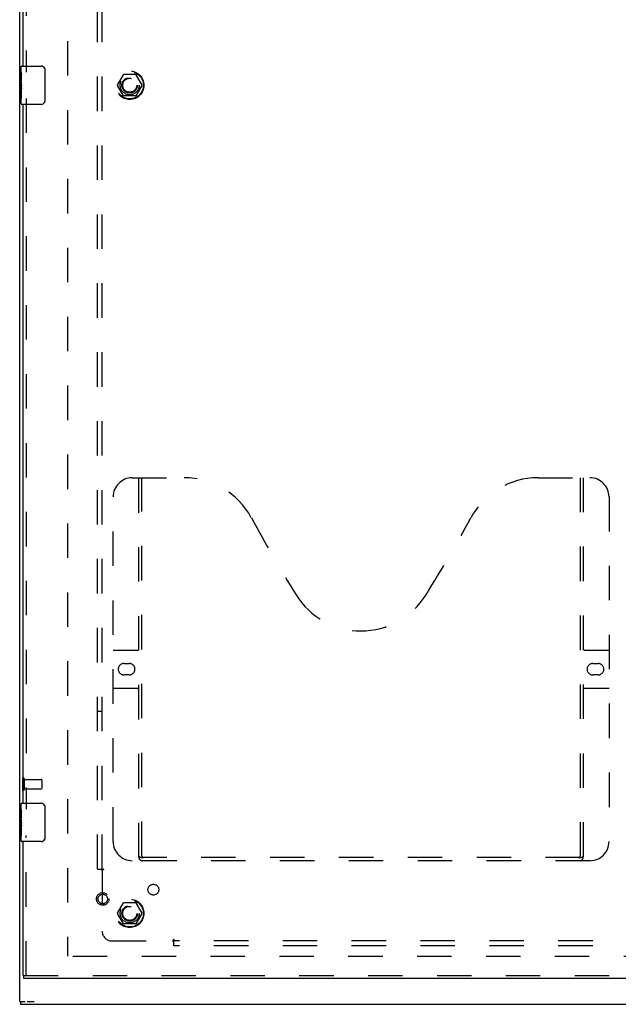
# Model space of a CAD drawing. Header units: inches. Extents: x 0 to 164, y 0 to 106.
# Tile 3 of 15: x 38 to 53, y 29 to 55. Entities that reach past the tile are written whole.
import ezdxf

# ---------------------------------------------------------------- set-up
doc = ezdxf.new("R2010")
doc.units = ezdxf.units.IN
doc.header["$LTSCALE"] = 8.997745
doc.header["$MEASUREMENT"] = 0
doc.linetypes.add('HIDDEN', pattern=[0.2, 0.1, -0.1])
doc.layers.get('0').update_dxf_attribs({"linetype": 'CONTINUOUS'})
for name, color, linetype in [('DEFAULT_2', 8, 'HIDDEN'), ('DOOR_ASSEMBLY', 7, 'CONTINUOUS'), ('SUBPANEL', 7, 'CONTINUOUS')]:
    doc.layers.add(name, color=color, linetype=linetype)

msp = doc.modelspace()

# ---------------------------------------------------------------- linework, layer by layer
at = {"color": 3, "linetype": 'Continuous'}
for p, q in [((37.732, 29.574), (37.732, 77.422)), ((37.757, 29.498), (75.082, 29.498))]:
    msp.add_line(p, q, dxfattribs=at)
at = {"color": 7, "linetype": 'Continuous'}
for p, q in [((37.732, 29.573), (37.877, 29.573)), ((37.757, 29.573), (37.757, 29.498)), ((37.929, 29.573), (38.111, 29.573))]:
    msp.add_line(p, q, dxfattribs=at)
at = {"layer": 'DEFAULT_2', "color": 8, "linetype": 'HIDDEN'}
for p, q in [((38.982, 76.245), (38.982, 30.751)), ((40.289, 53.503), (40.444, 53.77)), ((40.761, 53.775), (40.452, 53.775)), ((40.77, 53.77), (40.924, 53.503)), ((40.444, 53.225), (40.289, 53.493)), ((40.924, 53.493), (40.77, 53.225)), ((40.761, 53.22), (40.452, 53.22)), ((37.807, 35.39), (37.807, 35.106)), ((37.85, 35.39), (37.85, 35.106)), ((37.85, 35.372), (38.297, 35.372)), ((38.307, 35.362), (38.307, 35.134)), ((37.85, 35.124), (38.297, 35.124)), ((40.289, 31.878), (40.444, 32.145)), ((40.761, 32.15), (40.452, 32.15)), ((40.77, 32.145), (40.924, 31.878)), ((40.444, 31.6), (40.289, 31.868)), ((40.924, 31.868), (40.77, 31.6)), ((40.761, 31.595), (40.452, 31.595)), ((72.412, 30.748), (38.927, 30.748))]:
    msp.add_line(p, q, dxfattribs=at)
for centre, radius in [((40.607, 53.498), 0.372), ((40.607, 53.498), 0.356), ((40.607, 53.498), 0.204), ((40.607, 53.498), 0.183), ((40.607, 31.873), 0.372), ((40.607, 31.873), 0.356), ((40.607, 31.873), 0.204), ((40.607, 31.873), 0.183)]:
    msp.add_circle(centre, radius, dxfattribs=at)
for centre, radius, start, end in [((40.452, 53.765), 0.01, 90.0113, 149.988), ((40.761, 53.765), 0.01, 30.0108, 89.9876), ((40.298, 53.498), 0.01, 150.0117, 209.9873), ((40.916, 53.498), 0.01, 330.0117, 29.9873), ((40.452, 53.23), 0.01, 210.0108, 269.9876), ((40.761, 53.23), 0.01, 270.0113, 329.988), ((37.828, 35.39), 0.0215, 0, 180), ((38.297, 35.362), 0.01, 0, 90), ((37.828, 35.106), 0.0215, 180, 360), ((38.297, 35.134), 0.01, 270, 360), ((40.452, 32.14), 0.01, 90.0113, 149.988), ((40.761, 32.14), 0.01, 30.0108, 89.9876), ((40.298, 31.873), 0.01, 150.0117, 209.9873), ((40.916, 31.873), 0.01, 330.0117, 29.9873), ((40.452, 31.605), 0.01, 210.0108, 269.9876), ((40.761, 31.605), 0.01, 270.0113, 329.988)]:
    msp.add_arc(centre, radius, start, end, dxfattribs=at)
at = {"layer": 'DOOR_ASSEMBLY', "color": 8, "linetype": 'HIDDEN'}
for p, q in [((37.902, 72.403), (37.902, 53.843)), ((37.902, 53.153), (37.902, 34.593)), ((40.672, 43.248), (42.027, 43.248)), ((40.847, 33.338), (40.847, 43.248)), ((40.927, 33.368), (40.927, 43.248)), ((51.277, 43.248), (52.632, 43.248)), ((52.377, 43.248), (52.377, 33.368)), ((52.457, 43.248), (52.457, 33.338)), ((40.172, 33.748), (40.172, 42.748)), ((53.132, 42.748), (53.132, 33.748)), ((40.172, 38.748), (40.807, 38.748)), ((52.497, 38.748), (53.132, 38.748)), ((40.458, 38.398), (40.595, 38.398)), ((52.708, 38.398), (52.845, 38.398)), ((40.595, 38.098), (40.458, 38.098)), ((52.845, 38.098), (52.708, 38.098)), ((40.807, 37.748), (40.172, 37.748)), ((53.132, 37.748), (52.497, 37.748)), ((37.902, 30.248), (37.902, 33.903)), ((52.632, 33.248), (40.672, 33.248)), ((52.373, 33.328), (40.93, 33.328)), ((37.84, 30.248), (72.889, 30.248))]:
    msp.add_line(p, q, dxfattribs=at)
at = {"layer": 'DOOR_ASSEMBLY', "color": 3, "linetype": 'Continuous'}
for p, q in [((37.827, 53.998), (37.827, 72.248)), ((37.827, 34.748), (37.827, 52.998)), ((37.827, 30.248), (37.827, 33.748)), ((72.889, 30.173), (37.84, 30.173))]:
    msp.add_line(p, q, dxfattribs=at)
at = {"layer": 'DOOR_ASSEMBLY', "color": 7, "linetype": 'Continuous'}
for p, q in [((37.782, 53.998), (38.292, 53.998)), ((37.767, 53.839), (37.767, 53.983)), ((37.767, 53.583), (37.767, 53.836)), ((37.776, 53.781), (37.767, 53.781)), ((37.777, 53.613), (37.777, 53.77)), ((38.392, 53.898), (38.392, 53.098)), ((37.767, 53.613), (37.777, 53.613)), ((37.767, 53.013), (37.767, 53.581)), ((37.769, 53.55), (37.767, 53.55)), ((37.777, 53.429), (37.777, 53.482)), ((37.767, 53.418), (37.776, 53.418)), ((37.767, 53.382), (37.777, 53.382)), ((37.767, 53.32), (37.777, 53.32)), ((37.777, 53.152), (37.777, 53.382)), ((37.767, 53.152), (37.777, 53.152)), ((38.292, 52.998), (37.782, 52.998)), ((37.767, 34.589), (37.767, 34.733)), ((37.782, 34.748), (38.292, 34.748)), ((37.767, 34.333), (37.767, 34.586)), ((37.776, 34.531), (37.767, 34.531)), ((37.777, 34.363), (37.777, 34.52)), ((38.392, 34.648), (38.392, 33.848)), ((37.767, 34.363), (37.777, 34.363)), ((37.767, 33.763), (37.767, 34.331)), ((37.769, 34.3), (37.767, 34.3)), ((37.777, 34.179), (37.777, 34.232)), ((37.767, 34.168), (37.776, 34.168)), ((37.767, 34.132), (37.777, 34.132)), ((37.767, 34.07), (37.777, 34.07)), ((37.777, 33.902), (37.777, 34.132)), ((37.767, 33.902), (37.777, 33.902)), ((38.292, 33.748), (37.782, 33.748)), ((37.827, 30.248), (37.84, 30.248)), ((37.84, 30.173), (37.84, 30.248))]:
    msp.add_line(p, q, dxfattribs=at)
for points in [[(37.767, 53.839), (37.767, 53.836), (37.767, 53.831), (37.768, 53.826), (37.769, 53.82), (37.771, 53.813), (37.772, 53.805), (37.773, 53.797), (37.775, 53.788)], [(37.775, 53.788), (37.776, 53.779), (37.777, 53.77)], [(38.385, 53.934), (38.387, 53.928), (38.389, 53.923), (38.39, 53.917), (38.391, 53.91), (38.391, 53.904), (38.392, 53.898)], [(37.767, 53.583), (37.767, 53.576), (37.767, 53.568), (37.768, 53.56), (37.769, 53.551)], [(37.769, 53.551), (37.773, 53.524), (37.774, 53.515), (37.775, 53.507), (37.776, 53.498), (37.776, 53.49), (37.777, 53.482)], [(37.777, 53.429), (37.776, 53.423), (37.776, 53.417), (37.775, 53.411), (37.775, 53.405), (37.774, 53.399), (37.773, 53.393)], [(38.392, 53.098), (38.391, 53.092), (38.391, 53.085), (38.39, 53.079), (38.389, 53.073), (38.387, 53.067), (38.385, 53.062)], [(37.767, 34.589), (37.767, 34.586), (37.767, 34.581), (37.768, 34.576), (37.769, 34.57), (37.771, 34.563), (37.772, 34.555), (37.773, 34.547), (37.775, 34.538)], [(37.775, 34.538), (37.776, 34.529), (37.777, 34.52)], [(38.385, 34.684), (38.387, 34.678), (38.389, 34.673), (38.39, 34.667), (38.391, 34.66), (38.391, 34.654), (38.392, 34.648)], [(37.767, 34.333), (37.767, 34.326), (37.767, 34.318), (37.768, 34.31), (37.769, 34.301)], [(37.769, 34.301), (37.773, 34.274), (37.774, 34.265), (37.775, 34.257), (37.776, 34.248), (37.776, 34.24), (37.777, 34.232)], [(37.777, 34.179), (37.776, 34.173), (37.776, 34.167), (37.775, 34.161), (37.775, 34.155), (37.774, 34.149), (37.773, 34.143)], [(38.392, 33.848), (38.391, 33.842), (38.391, 33.835), (38.39, 33.829), (38.389, 33.823), (38.387, 33.817), (38.385, 33.812)]]:
    msp.add_lwpolyline(points, dxfattribs=at)
at = {"layer": 'DOOR_ASSEMBLY', "color": 8, "linetype": 'HIDDEN'}
for points in [[(40.837, 33.368), (40.853, 33.357), (40.869, 33.348), (40.885, 33.339), (40.9, 33.333), (40.915, 33.329), (40.93, 33.328)], [(52.373, 33.328), (52.388, 33.329), (52.403, 33.333), (52.419, 33.339), (52.435, 33.348), (52.451, 33.357), (52.467, 33.368)]]:
    msp.add_lwpolyline(points, dxfattribs=at)
for radius in [0.164, 0.124]:
    msp.add_circle((39.902, 32.248), radius, dxfattribs=at)
at = {"layer": 'DOOR_ASSEMBLY', "color": 7, "linetype": 'Continuous'}
for centre, radius, start, end in [((37.782, 53.983), 0.015, 90, 180), ((38.292, 53.898), 0.1, 21.1999, 90), ((37.782, 53.013), 0.015, 180, 270), ((38.292, 53.098), 0.1, 270, 338.7946), ((37.782, 34.733), 0.015, 90, 180), ((38.292, 34.648), 0.1, 21.1999, 90), ((37.782, 33.763), 0.015, 180, 270), ((38.292, 33.848), 0.1, 270, 338.7946)]:
    msp.add_arc(centre, radius, start, end, dxfattribs=at)
at = {"layer": 'DOOR_ASSEMBLY', "color": 8, "linetype": 'HIDDEN'}
for centre, radius, start, end in [((40.672, 42.748), 0.5, 90, 180), ((42.027, 41.248), 2, 28.4813, 90), ((51.277, 41.248), 2, 90, 151.5187), ((52.632, 42.748), 0.5, 0, 90), ((78.335, 60.946), 39.307, 208.4813, 211.8705), ((14.969, 60.946), 39.307, 328.1295, 331.5187), ((46.652, 41.248), 2, 211.8705, 328.1295), ((40.807, 38.788), 0.04, 270, 360), ((52.497, 38.788), 0.04, 180, 270), ((40.458, 38.248), 0.15, 90, 270), ((40.595, 38.248), 0.15, 270, 90), ((52.708, 38.248), 0.15, 90, 270), ((52.845, 38.248), 0.15, 270, 90), ((40.807, 37.708), 0.04, 0, 90), ((52.497, 37.708), 0.04, 90, 180), ((40.672, 33.748), 0.5, 180, 270), ((52.632, 33.748), 0.5, 270, 360), ((40.937, 33.338), 0.09, 180, 270), ((40.967, 33.368), 0.04, 180, 270), ((52.337, 33.368), 0.04, 270, 360), ((52.367, 33.338), 0.09, 270, 360)]:
    msp.add_arc(centre, radius, start, end, dxfattribs=at)
at = {"layer": 'DOOR_ASSEMBLY', "color": 7, "linetype": 'Continuous'}
for centre in [(37.967, 53.416), (37.967, 34.166)]:
    msp.add_ellipse(centre, major_axis=(0.2, 0), ratio=0.432808, start_param=3.141593, end_param=3.403409, dxfattribs=at)
at = {"layer": 'SUBPANEL', "color": 8, "linetype": 'HIDDEN'}
for p, q in [((39.763, 33.029), (39.763, 73.967)), ((39.888, 33.029), (39.888, 73.967)), ((39.763, 37.154), (39.888, 37.154)), ((39.763, 33.029), (39.849, 33.029)), ((39.849, 33.029), (39.929, 33.029)), ((39.869, 33.012), (39.874, 33.008)), ((39.874, 33.008), (39.877, 33.004)), ((39.888, 32.994), (39.888, 31.404)), ((39.908, 33.007), (39.901, 33.003)), ((40.138, 31.154), (41.728, 31.154)), ((41.763, 31.116), (41.763, 31.195)), ((70.7, 31.154), (41.763, 31.154)), ((41.763, 31.029), (41.763, 31.116)), ((70.7, 31.029), (41.763, 31.029))]:
    msp.add_line(p, q, dxfattribs=at)
for points in [[(39.849, 33.029), (39.851, 33.028), (39.853, 33.026), (39.855, 33.025), (39.857, 33.023), (39.859, 33.022), (39.86, 33.021), (39.862, 33.019), (39.863, 33.018), (39.865, 33.016), (39.866, 33.015), (39.868, 33.014), (39.869, 33.012)], [(39.877, 33.004), (39.879, 33.003), (39.88, 33.001), (39.882, 32.999), (39.884, 32.998), (39.885, 32.996), (39.887, 32.995), (39.888, 32.994)], [(39.901, 33.003), (39.899, 33.002), (39.897, 33), (39.895, 32.999), (39.893, 32.998), (39.891, 32.996), (39.889, 32.995), (39.888, 32.994)], [(39.929, 33.029), (39.928, 33.028), (39.927, 33.026), (39.927, 33.024), (39.926, 33.023), (39.925, 33.022), (39.924, 33.02), (39.923, 33.019), (39.921, 33.017), (39.92, 33.016), (39.918, 33.015), (39.917, 33.013), (39.915, 33.012), (39.914, 33.011), (39.912, 33.01), (39.91, 33.008), (39.908, 33.007)], [(41.737, 31.168), (41.736, 31.165), (41.734, 31.163), (41.733, 31.161), (41.731, 31.159), (41.73, 31.157), (41.729, 31.156), (41.728, 31.154)], [(41.744, 31.137), (41.74, 31.141), (41.738, 31.143), (41.736, 31.145), (41.735, 31.147), (41.733, 31.148), (41.732, 31.15), (41.73, 31.151), (41.729, 31.153), (41.728, 31.154)], [(41.763, 31.195), (41.761, 31.194), (41.76, 31.194), (41.758, 31.193), (41.757, 31.192), (41.755, 31.191), (41.754, 31.19), (41.752, 31.189), (41.751, 31.188), (41.75, 31.186), (41.748, 31.185), (41.747, 31.183), (41.746, 31.182), (41.745, 31.18), (41.743, 31.178), (41.742, 31.176), (41.741, 31.174), (41.737, 31.168)], [(41.763, 31.116), (41.761, 31.118), (41.76, 31.12), (41.759, 31.121), (41.757, 31.123), (41.756, 31.125), (41.754, 31.127), (41.753, 31.128), (41.751, 31.13), (41.75, 31.131), (41.749, 31.133), (41.747, 31.134), (41.746, 31.135), (41.744, 31.137)]]:
    msp.add_lwpolyline(points, dxfattribs=at)
for centre, radius in [((40.607, 53.498), 0.25), ((41.225, 32.492), 0.141), ((40.607, 31.873), 0.25)]:
    msp.add_circle(centre, radius, dxfattribs=at)
msp.add_arc((40.138, 31.404), 0.25, 180, 270, dxfattribs=at)

doc.saveas('drawing.dxf')
